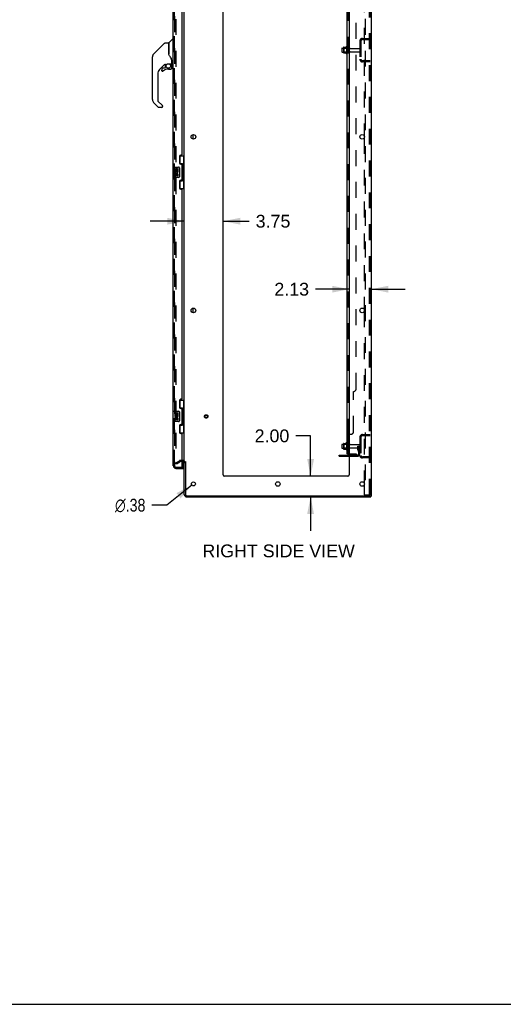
# Model space of a CAD drawing. Header units: inches. Extents: x 0 to 278, y 0 to 180.
# Tile 78 of 84: x 139 to 186, y 0 to 95. Entities that reach past the tile are written whole.
import ezdxf

# ---------------------------------------------------------------- set-up
doc = ezdxf.new("R2010")
doc.units = ezdxf.units.IN
doc.header["$LTSCALE"] = 15.310625
doc.header["$MEASUREMENT"] = 0
doc.linetypes.add('HIDDEN', pattern=[0.2, 0.1, -0.1])
doc.layers.get('0').update_dxf_attribs({"linetype": 'CONTINUOUS'})
for name, color, linetype in [('DEFAULT_2', 8, 'HIDDEN'), ('DIMENSIONS', 7, 'CONTINUOUS'), ('LEFTHAND_DOOR_ASSEMBLY', 7, 'CONTINUOUS'), ('RIGHTHAND_DOOR_ASSEMBLY', 7, 'CONTINUOUS'), ('SUBPANEL', 7, 'CONTINUOUS')]:
    doc.layers.add(name, color=color, linetype=linetype)
doc.styles.get("Standard").update_dxf_attribs({"font": 'arial.ttf'})
doc.styles.add('TEXTSTYLE_1', font='gdt', dxfattribs={"width": 0.8})
doc.dimstyles.new('DIMSTYLE_1', dxfattribs={"dimtxt": 1.228125, "dimasz": 1.6375, "dimexe": 0.09, "dimexo": 0.07, "dimgap": 0.0375, "dimtad": 0, "dimtih": 1, "dimtoh": 1, "dimzin": 4, "dimdsep": 46, "dimtxsty": 'Standard', "dimblk": '_FILLED', "dimblk1": '_FILLED', "dimblk2": '_FILLED', "dimcen": 0.09, "dimadec": 3, "dimazin": 1, "dimtfac": 1, "dimtdec": 3, "dimtofl": 0, "dimtmove": 0, "dimatfit": 3, "dimldrblk": '_FILLED', "dimfxl": 0, "dimtolj": 1, "dimtzin": 4, "dimarcsym": 0})
doc.dimstyles.new('DIMSTYLE_2', dxfattribs={"dimtxt": 1.228125, "dimasz": 1.6375, "dimexe": 0.09, "dimexo": 0.07, "dimgap": 0.09, "dimtad": 0, "dimtih": 1, "dimtoh": 1, "dimzin": 4, "dimdsep": 46, "dimtxsty": 'Standard', "dimblk": '_FILLED', "dimblk1": '_FILLED', "dimblk2": '_FILLED', "dimcen": 0.09, "dimadec": 3, "dimazin": 1, "dimtfac": 1, "dimtdec": 3, "dimtofl": 0, "dimtmove": 0, "dimatfit": 1, "dimldrblk": '_FILLED', "dimfxl": 0, "dimtolj": 1, "dimtzin": 4, "dimarcsym": 0})

# ---------------------------------------------------------------- blocks, each defined once
blk = doc.blocks.new('_FILLED')
at = {"color": 0, "linetype": 'ByBlock'}
blk.add_solid([(0, 0), (-1, 0.2), (-1, -0.2)], dxfattribs=at)
blk = doc.blocks.new('*D18')
at = {"layer": 'DIMENSIONS', "color": 2, "linetype": 'Continuous'}
for p, q in [((155.039, 75.36), (151.764, 75.36)), ((158.789, 75.36), (161.296, 75.36))]:
    blk.add_line(p, q, dxfattribs=at)
at = {"layer": 'DIMENSIONS', "color": 2, "linetype": 'Continuous', "xscale": 1.6375, "yscale": 1.6375, "zscale": 1.6375}
blk.add_blockref('_FILLED', (155.039, 75.36), dxfattribs=at)
at = {"layer": 'DIMENSIONS', "color": 2, "linetype": 'Continuous', "xscale": 1.6375, "yscale": 1.6375, "zscale": 1.6375, "rotation": 180}
blk.add_blockref('_FILLED', (158.789, 75.36), dxfattribs=at)
at = {"layer": 'DIMENSIONS', "color": 2, "linetype": 'Continuous', "insert": (161.91, 75.974), "char_height": 1.2281, "width": 3.3374, "attachment_point": 1, "line_spacing_factor": 0.9}
blk.add_mtext('3.75', dxfattribs=at)
blk = doc.blocks.new('*D19')
at = {"layer": 'DIMENSIONS', "color": 2, "linetype": 'Continuous'}
for p, q in [((170.914, 68.818), (167.662, 68.818)), ((173.039, 68.818), (176.314, 68.818))]:
    blk.add_line(p, q, dxfattribs=at)
at = {"layer": 'DIMENSIONS', "color": 2, "linetype": 'Continuous', "xscale": 1.6375, "yscale": 1.6375, "zscale": 1.6375}
blk.add_blockref('_FILLED', (170.914, 68.818), dxfattribs=at)
at = {"layer": 'DIMENSIONS', "color": 2, "linetype": 'Continuous', "xscale": 1.6375, "yscale": 1.6375, "zscale": 1.6375, "rotation": 180}
blk.add_blockref('_FILLED', (173.039, 68.818), dxfattribs=at)
at = {"layer": 'DIMENSIONS', "color": 2, "linetype": 'Continuous', "insert": (167.048, 69.432), "char_height": 1.2281, "width": 3.3374, "attachment_point": 3, "line_spacing_factor": 0.9}
blk.add_mtext('2.13', dxfattribs=at)
blk = doc.blocks.new('*D20')
at = {"layer": 'DIMENSIONS', "color": 2, "linetype": 'Continuous'}
for p, q in [((167.197, 54.705), (165.764, 54.705)), ((167.197, 50.826), (167.197, 54.705)), ((167.197, 48.826), (167.197, 45.551))]:
    blk.add_line(p, q, dxfattribs=at)
at = {"layer": 'DIMENSIONS', "color": 2, "linetype": 'Continuous', "xscale": 1.6375, "yscale": 1.6375, "zscale": 1.6375}
for p, rotation in [((167.197, 50.826), 270), ((167.197, 48.826), 90)]:
    blk.add_blockref('_FILLED', p, dxfattribs=dict(at, rotation=rotation))
at = {"layer": 'DIMENSIONS', "color": 2, "linetype": 'Continuous', "insert": (165.15, 55.319), "char_height": 1.2281, "width": 3.3374, "attachment_point": 3, "line_spacing_factor": 0.9}
blk.add_mtext('2.00', dxfattribs=at)
blk = doc.blocks.new('*D26')
at = {"layer": 'DIMENSIONS', "color": 2, "linetype": 'Continuous'}
for p, q in [((155.767, 49.959), (153.344, 48.033)), ((153.344, 48.033), (151.911, 48.033))]:
    blk.add_line(p, q, dxfattribs=at)
at = {"layer": 'DIMENSIONS', "color": 2, "linetype": 'Continuous', "xscale": 1.6375, "yscale": 1.6375, "zscale": 1.6375, "rotation": 38.47252484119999}
blk.add_blockref('_FILLED', (155.767, 49.959), dxfattribs=at)
at = {"layer": 'DIMENSIONS', "color": 2, "linetype": 'Continuous', "insert": (151.297, 48.647), "char_height": 1.22812, "width": 4.0207, "attachment_point": 3, "line_spacing_factor": 0.9, "style": 'TEXTSTYLE_1'}
blk.add_mtext('{\\fgdt;n}\\fArial;.38', dxfattribs=at)

msp = doc.modelspace()

# ---------------------------------------------------------------- linework, layer by layer
at = {"color": 3, "linetype": 'Continuous'}
for p, q in [((173.039, 134.722), (173.039, 48.93)), ((155.039, 52.274), (155.039, 131.378)), ((158.789, 50.951), (158.789, 131.326)), ((170.914, 131.326), (170.914, 50.951)), ((172.36, 83.573), (172.36, 83.378)), ((172.36, 66.873), (172.36, 66.678)), ((154.897, 52.222), (154.835, 52.222)), ((155.039, 49.072), (155.039, 52.222)), ((155.143, 52.233), (155.143, 49.072)), ((169.935, 52.857), (170.914, 52.857)), ((170.789, 50.826), (158.914, 50.826)), ((172.36, 50.173), (172.36, 49.978)), ((155.286, 48.93), (172.949, 48.93)), ((155.286, 48.826), (172.987, 48.826)), ((173.039, 48.93), (172.983, 48.93))]:
    msp.add_line(p, q, dxfattribs=at)
at = {"color": 7, "linetype": 'Continuous'}
for p, q in [((170.21, 91.983), (170.21, 91.668)), ((170.24, 92.013), (170.374, 92.013)), ((170.374, 92.081), (170.374, 91.57)), ((170.385, 92.103), (170.612, 92.103)), ((170.64, 92.182), (170.64, 91.47)), ((170.24, 91.638), (170.374, 91.638)), ((170.385, 91.548), (170.612, 91.548)), ((155.893, 83.258), (155.893, 83.693)), ((155.893, 66.558), (155.893, 66.993)), ((170.64, 54.057), (170.64, 53.345)), ((170.21, 53.858), (170.21, 53.543)), ((170.24, 53.888), (170.374, 53.888)), ((170.24, 53.513), (170.374, 53.513)), ((170.374, 53.956), (170.374, 53.445)), ((170.385, 53.978), (170.612, 53.978)), ((170.385, 53.423), (170.612, 53.423)), ((169.935, 52.753), (169.935, 52.857)), ((169.935, 52.753), (170.914, 52.753)), ((172.949, 48.93), (172.983, 48.93)), ((172.987, 48.93), (172.987, 48.826)), ((0, 0), (278.375, 0))]:
    msp.add_line(p, q, dxfattribs=at)
at = {"color": 3, "linetype": 'Continuous'}
for centre, radius in [((155.914, 83.476), 0.219), ((172.164, 83.476), 0.219), ((155.914, 66.776), 0.219), ((172.164, 66.776), 0.219), ((155.914, 50.076), 0.188), ((164.039, 50.076), 0.219), ((172.164, 50.076), 0.219)]:
    msp.add_circle(centre, radius, dxfattribs=at)
at = {"color": 7, "linetype": 'Continuous'}
for centre, radius, start, end in [((170.24, 91.983), 0.03, 90, 180.00001), ((170.515, 92.081), 0.141, 174.79195, 180), ((170.385, 92.093), 0.01, 90, 174.80617), ((170.594, 92.113), 0.01, 270, 336.03207), ((171.24, 91.826), 0.698, 149.33687, 156.03207), ((170.672, 92.16), 0.0384, 0, 145.55034), ((170.24, 91.668), 0.03, 179.99999, 270), ((170.515, 91.57), 0.141, 180, 185.20805), ((170.385, 91.558), 0.01, 185.19383, 270), ((170.594, 91.538), 0.01, 23.96793, 90), ((171.24, 91.826), 0.698, 203.96793, 210.66313), ((170.672, 91.492), 0.0384, 214.44966, 360), ((171.24, 53.701), 0.698, 149.33687, 156.03207), ((170.672, 54.035), 0.0384, 0, 145.55034), ((170.89, 53.958), 0.055, 64.09064, 180), ((170.24, 53.858), 0.03, 90, 180.00001), ((170.24, 53.543), 0.03, 179.99999, 270), ((170.515, 53.956), 0.141, 174.79195, 180), ((170.515, 53.445), 0.141, 180, 185.20805), ((170.385, 53.968), 0.01, 90, 174.80617), ((170.385, 53.433), 0.01, 185.19383, 270), ((170.594, 53.988), 0.01, 270, 336.03207), ((170.594, 53.413), 0.01, 23.96793, 90), ((171.24, 53.701), 0.698, 203.96793, 210.66313), ((170.672, 53.367), 0.0384, 214.44966, 360), ((170.89, 53.443), 0.055, 180, 295.90936), ((154.897, 52.079), 0.246, 35.32724, 51.92273)]:
    msp.add_arc(centre, radius, start, end, dxfattribs=at)
at = {"color": 3, "linetype": 'Continuous'}
for centre, radius, start, end in [((154.897, 52.079), 0.142, 0, 90), ((158.914, 50.951), 0.125, 180, 270), ((170.789, 50.951), 0.125, 270, 360), ((155.286, 49.072), 0.246, 180, 270), ((155.286, 49.072), 0.142, 180, 270)]:
    msp.add_arc(centre, radius, start, end, dxfattribs=at)
at = {"layer": 'DEFAULT_2', "color": 8, "linetype": 'HIDDEN'}
for p, q in [((172.464, 134.638), (172.464, 49.013)), ((172.862, 49.043), (172.862, 134.608)), ((172.935, 49.043), (172.935, 134.608)), ((154.227, 131.56), (154.227, 52.091)), ((172.36, 100.078), (172.36, 83.573)), ((172.182, 92.951), (172.935, 92.951)), ((172.263, 92.951), (172.263, 92.847)), ((170.394, 92.009), (170.374, 92.029)), ((170.374, 92.013), (170.835, 92.013)), ((170.69, 92.009), (170.394, 92.009)), ((170.394, 92.009), (170.394, 91.642)), ((170.69, 92.009), (170.71, 92.029)), ((170.69, 92.009), (170.69, 91.642)), ((170.71, 92.16), (170.71, 91.492)), ((170.835, 91.568), (170.835, 92.083)), ((170.945, 91.568), (170.945, 92.083)), ((171.008, 91.991), (171.905, 91.991)), ((171.935, 92.704), (171.935, 90.947)), ((172.039, 92.704), (172.039, 90.947)), ((172.182, 92.847), (172.935, 92.847)), ((170.394, 91.642), (170.374, 91.622)), ((170.374, 91.638), (170.835, 91.638)), ((170.69, 91.642), (170.394, 91.642)), ((170.69, 91.642), (170.71, 91.622)), ((171.008, 91.661), (171.905, 91.661)), ((172.935, 90.805), (172.182, 90.805)), ((172.935, 90.701), (172.182, 90.701)), ((172.263, 90.805), (172.263, 90.701)), ((172.36, 83.378), (172.36, 66.873)), ((172.36, 66.678), (172.36, 50.173)), ((170.71, 54.035), (170.71, 53.367)), ((171.935, 54.579), (171.935, 52.822)), ((172.039, 54.579), (172.039, 52.822)), ((172.182, 54.826), (172.935, 54.826)), ((172.182, 54.722), (172.935, 54.722)), ((172.263, 54.826), (172.263, 54.722)), ((170.394, 53.884), (170.374, 53.904)), ((170.374, 53.888), (170.835, 53.888)), ((170.394, 53.517), (170.374, 53.497)), ((170.374, 53.513), (170.835, 53.513)), ((170.69, 53.884), (170.394, 53.884)), ((170.394, 53.884), (170.394, 53.517)), ((170.69, 53.517), (170.394, 53.517)), ((170.69, 53.884), (170.71, 53.904)), ((170.69, 53.884), (170.69, 53.517)), ((170.69, 53.517), (170.71, 53.497)), ((170.835, 53.443), (170.835, 53.958)), ((170.945, 53.443), (170.945, 53.958)), ((171.008, 53.866), (171.905, 53.866)), ((171.008, 53.536), (171.905, 53.536)), ((171.741, 53.701), (171.831, 53.701)), ((171.741, 53.36), (171.741, 53.701)), ((171.845, 53.526), (171.741, 53.526)), ((171.763, 53.294), (171.812, 53.226)), ((171.831, 53.701), (171.935, 53.701)), ((171.831, 52.999), (171.831, 53.701)), ((171.845, 53.36), (171.845, 53.701)), ((171.847, 53.354), (171.896, 53.286)), ((171.935, 53.701), (171.896, 53.701)), ((154.227, 52.111), (154.566, 52.307)), ((154.279, 52.021), (154.618, 52.217)), ((154.897, 52.326), (154.635, 52.326)), ((154.835, 52.222), (154.635, 52.222)), ((170.182, 52.753), (170.182, 52.857)), ((170.438, 52.753), (170.438, 52.857)), ((170.914, 52.857), (171.689, 52.857)), ((170.914, 52.753), (171.689, 52.753)), ((172.935, 52.68), (172.182, 52.68)), ((172.935, 52.576), (172.182, 52.576)), ((172.263, 52.68), (172.263, 52.576)), ((154.279, 52.021), (154.227, 52.111)), ((172.36, 49.978), (172.36, 49.013)), ((172.36, 49.013), (172.84, 49.013)), ((172.84, 49.013), (172.914, 49.013))]:
    msp.add_line(p, q, dxfattribs=at)
for points in [[(154.227, 52.091), (154.227, 52.089), (154.227, 52.087), (154.228, 52.085), (154.228, 52.083), (154.229, 52.081)], [(154.244, 52.071), (154.242, 52.071), (154.24, 52.072), (154.238, 52.072), (154.237, 52.073), (154.235, 52.074), (154.233, 52.076), (154.232, 52.077), (154.23, 52.079), (154.229, 52.081)], [(154.252, 52.073), (154.25, 52.073), (154.248, 52.072), (154.246, 52.071), (154.244, 52.071), (154.244, 52.071)], [(172.862, 49.043), (172.861, 49.035), (172.859, 49.028), (172.855, 49.022), (172.851, 49.017), (172.846, 49.014), (172.84, 49.013)], [(172.935, 49.043), (172.934, 49.035), (172.932, 49.028), (172.929, 49.022), (172.925, 49.017), (172.92, 49.014), (172.914, 49.013)]]:
    msp.add_lwpolyline(points, dxfattribs=at)
for radius in [0.164, 0.124]:
    msp.add_circle((157.143, 56.576), radius, dxfattribs=at)
for centre, radius, start, end in [((172.182, 92.704), 0.246, 90, 180), ((170.89, 92.083), 0.055, 360, 180), ((171.008, 92.053), 0.0625, 180, 270), ((171.905, 91.961), 0.03, 360, 90), ((172.182, 92.704), 0.142, 90, 180), ((170.89, 91.568), 0.055, 180, 0), ((171.008, 91.598), 0.0625, 90, 180), ((171.905, 91.691), 0.03, 270, 0), ((172.182, 90.947), 0.246, 180, 270), ((172.182, 90.947), 0.142, 180, 270), ((172.182, 54.579), 0.246, 90, 180), ((172.182, 54.579), 0.142, 90, 180), ((170.89, 53.958), 0.055, 360, 64.09064), ((170.89, 53.443), 0.055, 295.90936, 0), ((171.008, 53.928), 0.0625, 180, 270), ((171.008, 53.473), 0.0625, 90, 180), ((171.855, 53.36), 0.114, 180, 215.75389), ((171.727, 53.165), 0.104, 0, 35.75389), ((171.855, 53.36), 0.01, 180, 215.75389), ((171.727, 53.165), 0.208, 0, 35.75389), ((171.905, 53.836), 0.03, 360, 90), ((171.905, 53.566), 0.03, 270, 0), ((154.635, 52.189), 0.137, 90, 120), ((154.635, 52.189), 0.033, 90, 120), ((154.897, 52.079), 0.246, 51.92273, 90), ((154.897, 52.079), 0.246, 0, 35.32724), ((171.689, 52.999), 0.246, 270, 360), ((171.689, 52.999), 0.142, 270, 360), ((172.182, 52.822), 0.246, 180, 270), ((172.182, 52.822), 0.142, 180, 270)]:
    msp.add_arc(centre, radius, start, end, dxfattribs=at)
at = {"layer": 'LEFTHAND_DOOR_ASSEMBLY', "color": 8, "linetype": 'HIDDEN'}
for p, q in [((154.085, 51.822), (154.085, 131.829)), ((154.228, 51.68), (154.94, 51.68))]:
    msp.add_line(p, q, dxfattribs=at)
msp.add_arc((154.228, 51.822), 0.142, 180, 270, dxfattribs=at)
at = {"layer": 'RIGHTHAND_DOOR_ASSEMBLY', "color": 8, "linetype": 'HIDDEN'}
for p, q in [((154.085, 131.829), (154.085, 51.822)), ((154.228, 51.68), (154.815, 51.68))]:
    msp.add_line(p, q, dxfattribs=at)
at = {"layer": 'RIGHTHAND_DOOR_ASSEMBLY', "color": 3, "linetype": 'Continuous'}
for p, q in [((153.981, 80.576), (153.981, 103.076)), ((154.835, 81.783), (154.835, 101.868)), ((154.585, 81.593), (154.585, 80.973)), ((154.775, 81.723), (154.715, 81.723)), ((154.715, 80.843), (154.775, 80.843)), ((154.835, 79.368), (154.835, 80.783)), ((153.981, 57.076), (153.981, 79.576)), ((154.585, 79.178), (154.585, 78.558)), ((154.775, 79.308), (154.715, 79.308)), ((154.715, 78.428), (154.775, 78.428)), ((154.835, 58.283), (154.835, 78.368)), ((154.585, 58.093), (154.585, 57.473)), ((154.775, 58.223), (154.715, 58.223)), ((154.715, 57.343), (154.775, 57.343)), ((154.835, 55.868), (154.835, 57.283)), ((153.981, 51.822), (153.981, 56.076)), ((154.585, 55.678), (154.585, 55.058)), ((154.775, 55.808), (154.715, 55.808)), ((154.715, 54.928), (154.775, 54.928)), ((154.835, 51.7), (154.835, 54.868)), ((154.228, 51.576), (154.96, 51.576))]:
    msp.add_line(p, q, dxfattribs=at)
at = {"layer": 'RIGHTHAND_DOOR_ASSEMBLY', "color": 7, "linetype": 'Continuous'}
for p, q in [((152.386, 91.754), (153.123, 92.492)), ((153.179, 92.515), (153.532, 92.515)), ((153.54, 92.507), (153.54, 91.463)), ((153.548, 91.451), (153.548, 92.502)), ((153.557, 92.523), (153.852, 92.818)), ((153.934, 92.83), (153.879, 92.83)), ((153.942, 92.822), (153.942, 90.456)), ((153.942, 92.771), (153.981, 92.771)), ((151.965, 87.068), (151.965, 91.171)), ((151.98, 91.278), (151.973, 91.248)), ((152.014, 91.359), (152.013, 91.359)), ((152.386, 91.754), (152.08, 91.448)), ((152.081, 91.449), (152.346, 91.714)), ((152.386, 91.754), (152.386, 91.754)), ((153.56, 91.418), (153.541, 91.471)), ((153.588, 91.353), (153.56, 91.418)), ((153.145, 90.447), (152.65, 89.951)), ((153.106, 90.077), (152.954, 90.077)), ((153.186, 90.152), (153.115, 90.081)), ((153.19, 90.444), (153.19, 90.161)), ((153.228, 90.448), (153.304, 90.448)), ((153.501, 90.519), (153.796, 90.519)), ((153.697, 90.519), (153.762, 90.454)), ((153.757, 90.449), (153.754, 90.446)), ((153.808, 90.315), (153.817, 90.315)), ((153.817, 90.077), (153.808, 90.077)), ((153.816, 90.894), (153.815, 90.918)), ((153.816, 90.894), (153.816, 90.539)), ((153.82, 90.315), (153.82, 90.077)), ((153.824, 90.888), (153.824, 90.896)), ((153.824, 90.487), (153.824, 90.888)), ((153.863, 90.448), (153.934, 90.448)), ((153.942, 90.507), (153.981, 90.507)), ((152.477, 89.534), (152.477, 86.982)), ((152.875, 89.998), (152.875, 89.879)), ((152.877, 89.87), (152.877, 89.879)), ((152.886, 89.879), (152.877, 89.879)), ((152.954, 89.802), (152.945, 89.803)), ((152.962, 89.803), (152.954, 89.802)), ((152.971, 89.804), (152.962, 89.803)), ((152.98, 89.807), (152.971, 89.804)), ((152.988, 89.81), (152.98, 89.807)), ((152.995, 89.815), (152.988, 89.81)), ((153.002, 89.82), (152.995, 89.815)), ((153.505, 89.998), (153.741, 89.998)), ((152.533, 86.337), (152.081, 86.789)), ((152.5, 86.926), (152.932, 86.495)), ((152.871, 86.314), (152.589, 86.314)), ((152.95, 86.453), (152.95, 86.393)), ((154.599, 81.651), (155.039, 81.651)), ((154.635, 80.871), (154.635, 81.651)), ((155, 80.626), (155, 81.651)), ((153.921, 80.561), (153.921, 79.591)), ((153.936, 80.576), (154.476, 80.576)), ((154.635, 80.916), (154.862, 80.916)), ((154.862, 79.236), (154.862, 80.916)), ((154.899, 80.676), (154.899, 80.656)), ((155.022, 80.626), (154.899, 80.626)), ((154.899, 80.626), (154.899, 79.526)), ((155.022, 79.526), (155.022, 80.626)), ((154.187, 80.422), (154.124, 80.422)), ((154.124, 80.422), (154.124, 80.191)), ((154.124, 80.191), (154.386, 80.191)), ((154.187, 79.961), (154.124, 79.961)), ((154.124, 79.961), (154.124, 79.824)), ((154.195, 80.155), (154.137, 80.18)), ((154.187, 80.254), (154.187, 80.422)), ((154.25, 80.254), (154.187, 80.254)), ((154.187, 79.824), (154.187, 79.961)), ((154.311, 80.39), (154.25, 80.39)), ((154.25, 80.39), (154.25, 80.254)), ((154.25, 79.866), (154.25, 79.824)), ((154.311, 79.804), (154.31, 79.873)), ((154.311, 80.254), (154.311, 80.39)), ((154.376, 80.254), (154.311, 80.254)), ((154.386, 80.191), (154.358, 80.172)), ((154.439, 80.422), (154.376, 80.422)), ((154.376, 80.422), (154.376, 80.254)), ((154.376, 79.866), (154.376, 79.73)), ((154.376, 79.73), (154.439, 79.73)), ((154.42, 80.191), (154.439, 80.191)), ((154.439, 80.191), (154.439, 80.422)), ((154.439, 79.73), (154.439, 79.866)), ((154.576, 80.476), (154.576, 79.676)), ((154.476, 79.576), (153.936, 79.576)), ((154.635, 78.501), (154.635, 79.281)), ((154.635, 79.236), (154.862, 79.236)), ((155.022, 79.526), (154.899, 79.526)), ((154.899, 79.495), (154.899, 79.475)), ((155, 78.501), (155, 79.526)), ((154.599, 78.501), (155.039, 78.501)), ((154.599, 58.151), (155.039, 58.151)), ((154.635, 57.371), (154.635, 58.151)), ((155, 57.126), (155, 58.151)), ((153.921, 57.061), (153.921, 56.091)), ((153.936, 57.076), (154.476, 57.076)), ((154.187, 56.922), (154.124, 56.922)), ((154.124, 56.922), (154.124, 56.691)), ((154.187, 56.754), (154.187, 56.922)), ((154.311, 56.89), (154.25, 56.89)), ((154.25, 56.89), (154.25, 56.754)), ((154.311, 56.754), (154.311, 56.89)), ((154.439, 56.922), (154.376, 56.922)), ((154.376, 56.922), (154.376, 56.754)), ((154.439, 56.691), (154.439, 56.922)), ((154.576, 56.976), (154.576, 56.176)), ((154.635, 57.416), (154.862, 57.416)), ((154.862, 55.736), (154.862, 57.416)), ((154.899, 57.176), (154.899, 57.156)), ((155.022, 57.126), (154.899, 57.126)), ((154.899, 57.126), (154.899, 56.026)), ((155.022, 56.026), (155.022, 57.126)), ((154.476, 56.076), (153.936, 56.076)), ((154.124, 56.691), (154.386, 56.691)), ((154.187, 56.461), (154.124, 56.461)), ((154.124, 56.461), (154.124, 56.324)), ((154.195, 56.655), (154.137, 56.68)), ((154.25, 56.754), (154.187, 56.754)), ((154.187, 56.324), (154.187, 56.461)), ((154.25, 56.366), (154.25, 56.324)), ((154.311, 56.304), (154.31, 56.373)), ((154.376, 56.754), (154.311, 56.754)), ((154.386, 56.691), (154.358, 56.672)), ((154.376, 56.366), (154.376, 56.23)), ((154.376, 56.23), (154.439, 56.23)), ((154.42, 56.691), (154.439, 56.691)), ((154.439, 56.23), (154.439, 56.366)), ((155.022, 56.026), (154.899, 56.026)), ((154.899, 55.995), (154.899, 55.975)), ((155, 55.001), (155, 56.026)), ((154.599, 55.001), (155.039, 55.001)), ((154.635, 55.001), (154.635, 55.781)), ((154.635, 55.736), (154.862, 55.736)), ((154.96, 51.7), (154.96, 52.207)), ((154.815, 51.68), (154.96, 51.68)), ((154.96, 51.68), (154.96, 51.576))]:
    msp.add_line(p, q, dxfattribs=at)
for points in [[(153.123, 92.492), (153.131, 92.498), (153.14, 92.504), (153.149, 92.509), (153.159, 92.512), (153.169, 92.514), (153.179, 92.515)], [(152.08, 91.448), (152.059, 91.426), (152.034, 91.392), (152.012, 91.356), (151.994, 91.318), (151.98, 91.278)], [(153.54, 91.632), (153.54, 91.633), (153.541, 91.634), (153.542, 91.636), (153.544, 91.637), (153.547, 91.639), (153.548, 91.639)], [(153.763, 91.065), (153.712, 91.138), (153.663, 91.215), (153.623, 91.286), (153.588, 91.353)], [(153.815, 90.918), (153.81, 90.952), (153.801, 90.987), (153.789, 91.019), (153.774, 91.048), (153.763, 91.065)], [(153.305, 90.448), (153.309, 90.448), (153.313, 90.45), (153.316, 90.451), (153.319, 90.452), (153.322, 90.454), (153.324, 90.455), (153.328, 90.457), (153.331, 90.46)], [(153.331, 90.46), (153.344, 90.468), (153.349, 90.471), (153.354, 90.475), (153.361, 90.479), (153.367, 90.482), (153.375, 90.486), (153.382, 90.491), (153.391, 90.495), (153.4, 90.499), (153.41, 90.503), (153.421, 90.506), (153.432, 90.51), (153.444, 90.513), (153.456, 90.515), (153.47, 90.517), (153.483, 90.519), (153.497, 90.519), (153.501, 90.519)], [(153.817, 90.077), (153.817, 90.069), (153.816, 90.06), (153.813, 90.052), (153.81, 90.044), (153.806, 90.036), (153.801, 90.029), (153.795, 90.023), (153.789, 90.017), (153.782, 90.012), (153.774, 90.008), (153.766, 90.005), (153.758, 90.002), (153.75, 90.001), (153.741, 90.001)], [(153.741, 90.009), (153.749, 90.01), (153.756, 90.011), (153.763, 90.013), (153.77, 90.016), (153.777, 90.02), (153.783, 90.024), (153.789, 90.029), (153.794, 90.035), (153.798, 90.041), (153.802, 90.048), (153.805, 90.055), (153.807, 90.062), (153.808, 90.069), (153.808, 90.077)], [(153.808, 90.315), (153.808, 90.329), (153.806, 90.344), (153.803, 90.358), (153.799, 90.372), (153.794, 90.386), (153.788, 90.399), (153.781, 90.412), (153.773, 90.424), (153.764, 90.435), (153.754, 90.446)], [(153.761, 90.452), (153.76, 90.452), (153.76, 90.452), (153.759, 90.451), (153.759, 90.451), (153.757, 90.449)], [(153.761, 90.452), (153.771, 90.441), (153.78, 90.429), (153.789, 90.416), (153.796, 90.403), (153.803, 90.389), (153.808, 90.375), (153.812, 90.36), (153.815, 90.345), (153.817, 90.33), (153.817, 90.315)], [(153.816, 90.849), (153.816, 90.848), (153.817, 90.844), (153.818, 90.841), (153.819, 90.837)], [(153.819, 90.837), (153.821, 90.831), (153.822, 90.824), (153.823, 90.818), (153.823, 90.811), (153.824, 90.804), (153.824, 90.798)], [(152.945, 89.803), (152.937, 89.804), (152.928, 89.807), (152.92, 89.81), (152.913, 89.814), (152.906, 89.819), (152.899, 89.825), (152.894, 89.831), (152.889, 89.838), (152.884, 89.846), (152.881, 89.854), (152.879, 89.862), (152.877, 89.87)], [(152.886, 89.879), (152.886, 89.871), (152.887, 89.864), (152.889, 89.856), (152.892, 89.849), (152.896, 89.843), (152.901, 89.836), (152.906, 89.831), (152.912, 89.826), (152.918, 89.821), (152.924, 89.818), (152.932, 89.815), (152.939, 89.813), (152.946, 89.812), (152.954, 89.811), (152.962, 89.812), (152.969, 89.813), (152.977, 89.815), (152.984, 89.818), (152.99, 89.822), (152.997, 89.827)], [(153.741, 90.009), (153.741, 90.008), (153.741, 90.005)], [(153.741, 90.005), (153.741, 90.003), (153.741, 90.002), (153.741, 90.001), (153.741, 90.001), (153.741, 90.001)], [(152.937, 86.49), (152.936, 86.491), (152.935, 86.491), (152.934, 86.492), (152.933, 86.493), (152.933, 86.494), (152.932, 86.495)], [(154.826, 80.815), (154.828, 80.818), (154.834, 80.827), (154.839, 80.835), (154.843, 80.842), (154.847, 80.849), (154.85, 80.855), (154.853, 80.861), (154.856, 80.867), (154.858, 80.872), (154.859, 80.877), (154.861, 80.881), (154.861, 80.885), (154.862, 80.889), (154.862, 80.892)], [(154.569, 80.512), (154.571, 80.506), (154.573, 80.5), (154.574, 80.494), (154.575, 80.488), (154.576, 80.482), (154.576, 80.476)], [(154.576, 79.676), (154.576, 79.669), (154.575, 79.663), (154.574, 79.657), (154.573, 79.651), (154.571, 79.645), (154.569, 79.64)], [(154.862, 79.259), (154.862, 79.263), (154.861, 79.267), (154.861, 79.271), (154.859, 79.275), (154.858, 79.28), (154.856, 79.285), (154.853, 79.29), (154.85, 79.296), (154.847, 79.303), (154.843, 79.31), (154.839, 79.317), (154.834, 79.325), (154.828, 79.333), (154.826, 79.337)], [(154.569, 57.012), (154.571, 57.006), (154.573, 57), (154.574, 56.994), (154.575, 56.988), (154.576, 56.982), (154.576, 56.976)], [(154.826, 57.315), (154.828, 57.318), (154.834, 57.327), (154.839, 57.335), (154.843, 57.342), (154.847, 57.349), (154.85, 57.355), (154.853, 57.361), (154.856, 57.367), (154.858, 57.372), (154.859, 57.377), (154.861, 57.381), (154.861, 57.385), (154.862, 57.389), (154.862, 57.392)], [(154.576, 56.176), (154.576, 56.169), (154.575, 56.163), (154.574, 56.157), (154.573, 56.151), (154.571, 56.145), (154.569, 56.14)], [(154.862, 55.759), (154.862, 55.763), (154.861, 55.767), (154.861, 55.771), (154.859, 55.775), (154.858, 55.78), (154.856, 55.785), (154.853, 55.79), (154.85, 55.796), (154.847, 55.803), (154.843, 55.81), (154.839, 55.817), (154.834, 55.825), (154.828, 55.833), (154.826, 55.837)]]:
    msp.add_lwpolyline(points, dxfattribs=at)
msp.add_circle((153.505, 90.294), 0.217, dxfattribs=at)
for centre, radius, start, end in [((153.532, 92.507), 0.00787, 0, 90), ((153.56, 92.333), 0.0197, 180, 233.00595), ((153.578, 92.502), 0.0295, 135, 180), ((153.879, 92.79), 0.0394, 90, 135), ((153.934, 92.822), 0.00787, 0, 90), ((152.359, 91.171), 0.394, 168.7096, 180), ((152.359, 91.171), 0.394, 135, 167.37683), ((152.954, 89.998), 0.0787, 90, 180), ((153.228, 90.251), 0.197, 90, 129.38059), ((153.106, 90.089), 0.0118, 270, 315), ((153.178, 90.161), 0.0118, 315, 360), ((153.741, 90.077), 0.0787, 270, 360), ((153.623, 90.315), 0.197, 0, 45), ((153.796, 90.539), 0.0197, 270, 360), ((153.863, 90.487), 0.0394, 180, 270), ((153.934, 90.456), 0.00787, 270, 360), ((153.068, 89.534), 0.591, 135, 180), ((152.954, 89.879), 0.0787, 180, 309.5212), ((153.505, 89.211), 0.787, 90, 129.5212), ((152.359, 87.068), 0.394, 180, 225), ((152.556, 86.982), 0.0787, 180, 225), ((152.589, 86.393), 0.0787, 225, 270), ((152.871, 86.393), 0.0787, 270, 360), ((152.891, 86.453), 0.0591, 0, 38.86737), ((153.936, 80.561), 0.015, 90, 180), ((154.476, 80.476), 0.1, 21.20502, 90), ((154.281, 80.118), 0.157, 156.59665, 341.87913), ((154.218, 79.824), 0.0943, 180, 248.67039), ((154.218, 79.824), 0.0943, 248.69989, 347.43379), ((154.281, 80.118), 0.0943, 156.59665, 35.11217), ((154.218, 79.824), 0.0314, 180, 0.04847), ((154.344, 79.866), 0.0943, 0, 180), ((154.345, 79.861), 0.0362, 83.42855, 161.76278), ((154.344, 79.866), 0.0314, 0, 81.22946), ((154.281, 80.118), 0.157, 25.73705, 27.8532), ((154.285, 80.118), 0.154, 341.41988, 26.19629), ((154.476, 79.676), 0.1, 270, 338.79459), ((153.936, 79.591), 0.015, 180, 270), ((153.936, 57.061), 0.015, 90, 180), ((154.476, 56.976), 0.1, 21.20502, 90), ((153.936, 56.091), 0.015, 180, 270), ((154.281, 56.618), 0.157, 156.59665, 341.87913), ((154.218, 56.324), 0.0943, 180, 248.67039), ((154.218, 56.324), 0.0943, 248.69989, 347.43379), ((154.281, 56.618), 0.0943, 156.59665, 35.11217), ((154.218, 56.324), 0.0314, 180, 0.04847), ((154.344, 56.366), 0.0943, 0, 180), ((154.345, 56.361), 0.0362, 83.42855, 161.76278), ((154.344, 56.366), 0.0314, 0, 81.22946), ((154.281, 56.618), 0.157, 25.73705, 27.8532), ((154.285, 56.618), 0.154, 341.41988, 26.19629), ((154.476, 56.176), 0.1, 270, 338.79459), ((154.145, 51.966), 0.26, 270, 272.58661), ((154.94, 51.7), 0.02, 270, 360)]:
    msp.add_arc(centre, radius, start, end, dxfattribs=at)
at = {"layer": 'RIGHTHAND_DOOR_ASSEMBLY', "color": 3, "linetype": 'Continuous'}
for centre, radius, start, end in [((154.715, 81.593), 0.13, 90, 180), ((154.775, 81.783), 0.06, 270, 360), ((154.715, 80.973), 0.13, 180, 270), ((154.775, 80.783), 0.06, 0, 90), ((154.715, 79.178), 0.13, 90, 180), ((154.775, 79.368), 0.06, 270, 360), ((154.715, 78.558), 0.13, 180, 270), ((154.775, 78.368), 0.06, 0, 90), ((154.715, 58.093), 0.13, 90, 180), ((154.775, 58.283), 0.06, 270, 360), ((154.715, 57.473), 0.13, 180, 270), ((154.775, 57.283), 0.06, 0, 90), ((154.715, 55.678), 0.13, 90, 180), ((154.715, 55.058), 0.13, 180, 270), ((154.775, 55.868), 0.06, 270, 360), ((154.775, 54.868), 0.06, 0, 90), ((154.228, 51.822), 0.246, 180, 270), ((154.815, 51.7), 0.02, 270, 360)]:
    msp.add_arc(centre, radius, start, end, dxfattribs=at)
at = {"layer": 'RIGHTHAND_DOOR_ASSEMBLY', "color": 8, "linetype": 'HIDDEN'}
msp.add_arc((154.228, 51.822), 0.142, 180, 270, dxfattribs=at)
at = {"layer": 'RIGHTHAND_DOOR_ASSEMBLY', "color": 7, "linetype": 'Continuous'}
for centre, start_param, end_param in [((154.795, 80.666), -1.51401, -0.699287), ((154.795, 80.666), -2.442306, -1.627583), ((154.795, 79.485), -1.51401, -0.699287), ((154.795, 79.485), -2.442306, -1.627583), ((154.795, 57.166), -1.51401, -0.699287), ((154.795, 57.166), -2.442306, -1.627583), ((154.795, 55.985), -1.51401, -0.699287), ((154.795, 55.985), -2.442306, -1.627583)]:
    msp.add_ellipse(centre, major_axis=(0, 0.18), ratio=0.579493, start_param=start_param, end_param=end_param, dxfattribs=at)
at = {"layer": 'SUBPANEL', "color": 3, "linetype": 'Continuous'}
for p, q in [((170.71, 52.982), (170.71, 130.669)), ((170.914, 54.857), (170.764, 54.857))]:
    msp.add_line(p, q, dxfattribs=at)
at = {"layer": 'SUBPANEL', "color": 8, "linetype": 'HIDDEN'}
for p, q in [((170.835, 54.822), (170.835, 128.83)), ((171.585, 59.232), (171.585, 124.419)), ((170.835, 92.076), (170.71, 92.076)), ((170.835, 91.576), (170.71, 91.576)), ((171.335, 55.107), (171.335, 58.982)), ((170.71, 54.823), (170.71, 54.822)), ((170.835, 54.46), (170.71, 54.46)), ((170.835, 54.179), (170.71, 54.179)), ((170.836, 54.825), (170.835, 54.823)), ((170.835, 54.823), (170.835, 54.822)), ((170.914, 54.857), (171.085, 54.857)), ((170.835, 53.951), (170.71, 53.951)), ((170.835, 53.451), (170.71, 53.451)), ((170.776, 52.982), (170.775, 52.982)), ((170.776, 52.982), (170.776, 52.982)), ((170.776, 52.982), (170.779, 52.982)), ((170.811, 52.982), (170.861, 53.023)), ((170.835, 52.984), (170.835, 52.982)), ((170.839, 53.005), (170.839, 53.005)), ((170.947, 52.982), (171.585, 52.982)), ((171.585, 52.857), (170.947, 52.857)), ((171.335, 52.982), (171.335, 52.857)), ((171.585, 52.982), (171.585, 52.857))]:
    msp.add_line(p, q, dxfattribs=at)
at = {"layer": 'SUBPANEL', "color": 7, "linetype": 'Continuous'}
for p, q in [((170.835, 54.822), (170.71, 54.822)), ((170.835, 52.982), (170.835, 54.822)), ((170.835, 52.982), (170.71, 52.982)), ((170.764, 52.943), (170.811, 52.982))]:
    msp.add_line(p, q, dxfattribs=at)
at = {"layer": 'SUBPANEL', "color": 3, "linetype": 'Continuous'}
for points in [[(170.745, 54.847), (170.737, 54.843), (170.733, 54.842), (170.729, 54.84), (170.726, 54.838), (170.723, 54.837), (170.72, 54.835), (170.717, 54.833), (170.715, 54.831), (170.713, 54.829), (170.711, 54.827), (170.711, 54.825), (170.71, 54.823), (170.71, 54.822)], [(170.764, 54.857), (170.762, 54.855), (170.759, 54.853), (170.756, 54.852), (170.753, 54.85), (170.749, 54.848), (170.745, 54.847)], [(170.733, 52.962), (170.729, 52.963), (170.726, 52.965), (170.723, 52.967), (170.72, 52.968), (170.717, 52.97), (170.715, 52.972), (170.713, 52.974), (170.711, 52.976), (170.711, 52.978), (170.71, 52.98), (170.71, 52.982)], [(170.764, 52.943), (170.762, 52.946), (170.759, 52.948), (170.756, 52.95), (170.753, 52.953), (170.749, 52.955), (170.745, 52.956), (170.741, 52.958), (170.733, 52.962)]]:
    msp.add_lwpolyline(points, dxfattribs=at)
at = {"layer": 'SUBPANEL', "color": 8, "linetype": 'HIDDEN'}
for points in [[(170.723, 54.837), (170.72, 54.835), (170.717, 54.833), (170.715, 54.831), (170.713, 54.829), (170.711, 54.827), (170.711, 54.825)], [(170.762, 54.855), (170.759, 54.853), (170.756, 54.852)], [(170.843, 54.833), (170.841, 54.831), (170.839, 54.83), (170.838, 54.828), (170.837, 54.826)], [(170.861, 54.857), (170.861, 54.855), (170.861, 54.853), (170.861, 54.851), (170.861, 54.85), (170.86, 54.848), (170.859, 54.846), (170.858, 54.845), (170.857, 54.843), (170.855, 54.841), (170.853, 54.84), (170.851, 54.839)], [(170.775, 52.982), (170.775, 52.982), (170.776, 52.982), (170.776, 52.982), (170.776, 52.982), (170.777, 52.982)], [(170.839, 53.005), (170.839, 53.005), (170.839, 53.005), (170.839, 53.005), (170.838, 53.004), (170.838, 53.004), (170.837, 53.004), (170.837, 53.003), (170.836, 53.003), (170.835, 53.003), (170.835, 53.002), (170.834, 53.002), (170.833, 53.002), (170.833, 53.001), (170.832, 53.001), (170.831, 53.001), (170.831, 53), (170.83, 53), (170.829, 52.999), (170.828, 52.999), (170.828, 52.999), (170.827, 52.998), (170.826, 52.998), (170.825, 52.997), (170.825, 52.997), (170.824, 52.997), (170.823, 52.996), (170.822, 52.996), (170.821, 52.996), (170.82, 52.995), (170.819, 52.995), (170.818, 52.994), (170.817, 52.994), (170.816, 52.994), (170.816, 52.993), (170.815, 52.993), (170.814, 52.992), (170.813, 52.992), (170.812, 52.992), (170.81, 52.991), (170.809, 52.991), (170.808, 52.99), (170.807, 52.99), (170.806, 52.99), (170.805, 52.989), (170.804, 52.989), (170.803, 52.989), (170.802, 52.988), (170.801, 52.988), (170.8, 52.988), (170.799, 52.987), (170.798, 52.987), (170.797, 52.987), (170.796, 52.986), (170.795, 52.986), (170.794, 52.986), (170.793, 52.986), (170.792, 52.985), (170.791, 52.985), (170.79, 52.985), (170.789, 52.985), (170.788, 52.984), (170.787, 52.984), (170.787, 52.984), (170.786, 52.984), (170.785, 52.983), (170.784, 52.983), (170.783, 52.983), (170.782, 52.983), (170.781, 52.983), (170.78, 52.983), (170.78, 52.982), (170.779, 52.982), (170.778, 52.982), (170.777, 52.982), (170.777, 52.982), (170.776, 52.982), (170.776, 52.982), (170.776, 52.982)], [(170.777, 52.982), (170.778, 52.982), (170.778, 52.982)], [(170.835, 53.002), (170.836, 53.002), (170.836, 53.003), (170.837, 53.003), (170.837, 53.004), (170.838, 53.004), (170.838, 53.004), (170.839, 53.005), (170.839, 53.005), (170.839, 53.005), (170.839, 53.005)]]:
    msp.add_lwpolyline(points, dxfattribs=at)
at = {"layer": 'SUBPANEL', "color": 7, "linetype": 'Continuous'}
for points in [[(170.849, 54.837), (170.845, 54.834), (170.843, 54.833), (170.841, 54.831), (170.839, 54.83), (170.838, 54.828), (170.837, 54.826), (170.836, 54.825), (170.835, 54.823), (170.835, 54.822)], [(170.861, 54.857), (170.861, 54.855), (170.861, 54.853), (170.861, 54.851), (170.861, 54.85), (170.86, 54.848), (170.859, 54.846), (170.858, 54.845), (170.857, 54.843), (170.855, 54.841), (170.853, 54.84), (170.851, 54.839), (170.849, 54.837)], [(170.839, 52.993), (170.838, 52.991), (170.837, 52.988), (170.836, 52.986), (170.835, 52.984)], [(170.853, 53.01), (170.849, 53.005), (170.847, 53.003), (170.845, 53.001), (170.843, 52.998), (170.841, 52.996), (170.839, 52.993)], [(170.861, 53.023), (170.861, 53.022), (170.861, 53.021), (170.861, 53.02), (170.861, 53.019), (170.86, 53.018), (170.859, 53.017), (170.858, 53.015), (170.857, 53.013), (170.855, 53.011), (170.853, 53.01)]]:
    msp.add_lwpolyline(points, dxfattribs=at)
at = {"layer": 'SUBPANEL', "color": 8, "linetype": 'HIDDEN'}
for centre, radius, start, end in [((171.335, 59.232), 0.25, 270, 360), ((171.085, 55.107), 0.25, 270, 360), ((170.947, 53.094), 0.237, 180, 219.43415), ((170.947, 53.094), 0.112, 252.8585, 270), ((170.947, 53.094), 0.237, 261.99458, 270)]:
    msp.add_arc(centre, radius, start, end, dxfattribs=at)
at = {"layer": 'SUBPANEL', "color": 7, "linetype": 'Continuous'}
msp.add_arc((170.947, 53.094), 0.112, 180, 252.8585, dxfattribs=at)
at = {"layer": 'SUBPANEL', "color": 3, "linetype": 'Continuous'}
msp.add_arc((170.947, 53.094), 0.237, 219.43415, 261.99458, dxfattribs=at)

# ---------------------------------------------------------------- texts
at = {"layer": 'DIMENSIONS', "color": 2, "linetype": 'Continuous', "insert": (164.117, 44.246), "char_height": 1.22812, "width": 14.64619, "attachment_point": 2, "line_spacing_factor": 0.9}
msp.add_mtext('RIGHT SIDE VIEW', dxfattribs=at)

# ---------------------------------------------------------------- dimensions: what is measured, and where the dimension line sits
at = {"layer": 'DIMENSIONS', "color": 2, "linetype": 'Continuous'}
for base, p1, p2, angle, picture, middle in [((170.914165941, 68.81836928), (173.039165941, 134.681732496), (170.914165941, 50.950732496), 180, '*D19', (165.363704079, 68.811523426)), ((167.197, 50.826), (172.927, 48.826), (170.789, 50.826), 90, '*D20', (163.466, 54.698))]:
    dim = msp.add_linear_dim(base=base, p1=p1, p2=p2, angle=angle, dimstyle='DIMSTYLE_1', dxfattribs=at)
    dim.commit()
    dim.dimension.update_dxf_attribs({"geometry": picture, "text_midpoint": middle, "dimtype": 160})
dim = msp.add_linear_dim(base=(158.789, 75.36), p1=(155.039, 52.274), p2=(158.789, 50.951), dimstyle='DIMSTYLE_1', dxfattribs=at)
dim.commit()
dim.dimension.update_dxf_attribs({"geometry": '*D18', "text_midpoint": (163.582, 75.353), "dimtype": 160})
dim = msp.add_diameter_dim_2p(p1=(155.76737, 49.95908), p2=(156.06096, 50.19238), text='%%c<>', dimstyle='DIMSTYLE_2', override={"dimpost": '<>'}, dxfattribs=at)
dim.commit()
dim.dimension.update_dxf_attribs({"geometry": '*D26', "text_midpoint": (149.28645, 48.03308), "dimtype": 163})

doc.saveas('drawing.dxf')
